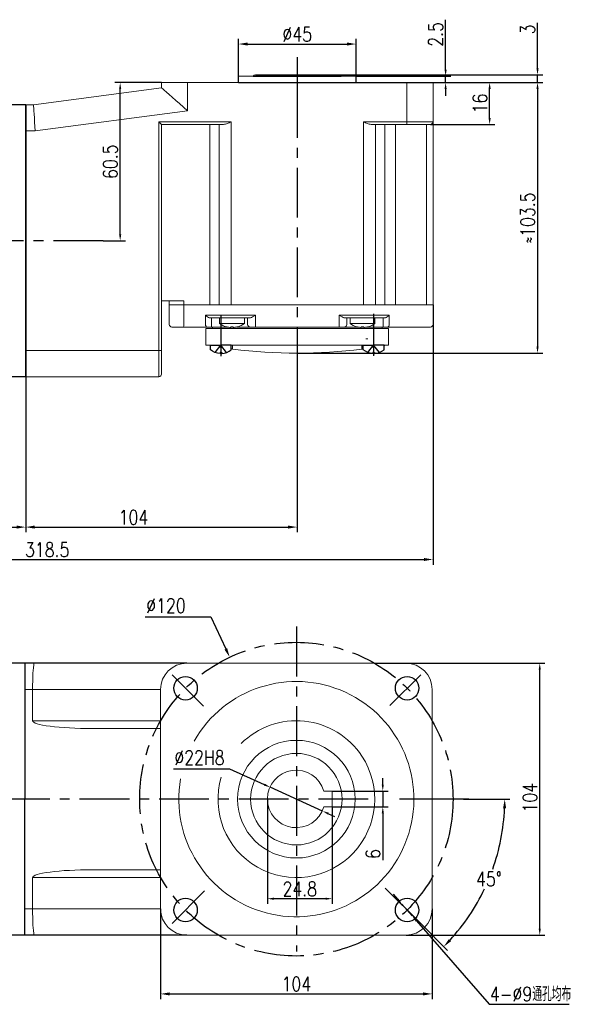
# Model space of a CAD drawing. Header units: inches. Extents: x 331 to 12887, y -474 to 4488.
# Tile 65 of 122: x 8434 to 8653, y -235 to 141. Entities that reach past the tile are written whole.
import ezdxf

# ---------------------------------------------------------------- set-up
doc = ezdxf.new("R2010")
doc.units = ezdxf.units.IN
doc.header["$LTSCALE"] = 10
doc.header["$MEASUREMENT"] = 0
doc.linetypes.add('CENTER', pattern=[10.16, 6.35, -1.27, 1.27, -1.27])
doc.linetypes.add('HIDDEN', pattern=[1.905, 1.27, -0.635])
for name, color, linetype in [('1轮廓实线层', 7, 'Continuous'), ('3中心线层', 1, 'CENTER'), ('4虚线层', 6, 'HIDDEN'), ('7标注层', 4, 'Continuous')]:
    doc.layers.add(name, color=color, linetype=linetype)
doc.styles.add('PC_TEXTSTYLE', font='isocp.shx', dxfattribs={"width": 0.8, "bigfont": 'HZFS.SHX'})
doc.styles.add('TH_GBDIM', font='romans.shx', dxfattribs={"width": 0.8, "bigfont": 'gbcbig.shx'})
doc.dimstyles.new('TH_GBDIM', dxfattribs={"dimtxt": 3.5, "dimasz": 2.5, "dimexe": 2, "dimexo": 0, "dimgap": 1, "dimtad": 1, "dimdec": 4, "dimdsep": 46, "dimtxsty": 'TH_GBDIM', "dimcen": 0.09, "dimclrd": 4, "dimclre": 4, "dimclrt": 3, "dimadec": 0, "dimazin": 0, "dimtfac": 1, "dimtdec": 4, "dimtmove": 0, "dimatfit": 3, "dimfxl": 1, "dimtzin": 0, "dimarcsym": 0})
doc.dimstyles.new('直径标注A3', dxfattribs={"dimtxt": 3.5, "dimasz": 3, "dimexe": 2, "dimexo": 0.0625, "dimgap": 1, "dimtad": 1, "dimtih": 1, "dimtoh": 1, "dimdsep": 46, "dimtxsty": 'PC_TEXTSTYLE', "dimsah": 1, "dimcen": 0.09, "dimclrt": 3, "dimadec": 0, "dimazin": 0, "dimtfac": 0.7, "dimtmove": 0, "dimatfit": 0, "dimfxl": 1, "dimtzin": 0, "dimarcsym": 0})
doc.dimstyles.new('线性标注', dxfattribs={"dimtxt": 2.5, "dimasz": 3, "dimexe": 2, "dimexo": 0, "dimgap": 1, "dimtad": 1, "dimtih": 1, "dimtoh": 1, "dimdsep": 46, "dimtxsty": 'PC_TEXTSTYLE', "dimcen": 0.09, "dimclrt": 3, "dimadec": 0, "dimazin": 0, "dimtfac": 0.7, "dimtix": 1, "dimtmove": 0, "dimatfit": 0, "dimfxl": 1, "dimtzin": 0, "dimarcsym": 0})
doc.dimstyles.new('角度标注', dxfattribs={"dimtxt": 3.5, "dimasz": 3, "dimexe": 2, "dimexo": 0, "dimgap": 1, "dimtad": 1, "dimtih": 1, "dimtoh": 1, "dimdsep": 46, "dimtxsty": 'PC_TEXTSTYLE', "dimsah": 1, "dimcen": 0.09, "dimclrd": 4, "dimclrt": 3, "dimadec": 0, "dimazin": 0, "dimtfac": 0.7, "dimtmove": 0, "dimatfit": 0, "dimfxl": 1, "dimtzin": 0, "dimarcsym": 0})

# ---------------------------------------------------------------- blocks, each defined once
blk = doc.blocks.new('*D707')
at = {"layer": '7标注层', "color": 4, "lineweight": -2, "transparency": 16777216}
for p, q in [((8488.18, 117.35), (8470.37, 117.35)), ((8472.37, 59.35), (8472.37, 114.85)), ((8465.89, 56.85), (8474.37, 56.85))]:
    blk.add_line(p, q, dxfattribs=at)
at = {"layer": '7标注层', "color": 4, "transparency": 16777216}
for points in [[(8471.95, 114.85), (8472.79, 114.85), (8472.37, 117.35)], [(8471.95, 59.35), (8472.79, 59.35), (8472.37, 56.85)]]:
    blk.add_solid(points, dxfattribs=at)
at = {"layer": 'Defpoints', "color": 0, "transparency": 16777216}
for p in [(8472.37, 117.35), (8488.18, 117.35), (8465.89, 56.85)]:
    blk.add_point(p, dxfattribs=at)
at = {"layer": '7标注层', "color": 3, "transparency": 16777216, "insert": (8468.62, 87.1), "char_height": 5.5, "attachment_point": 5, "rotation": 90, "style": 'TH_GBDIM'}
blk.add_mtext('60.5', dxfattribs=at)
blk = doc.blocks.new('*D708')
at = {"layer": '7标注层', "color": 4, "lineweight": -2, "transparency": 16777216}
for p, q in [((8592.18, 117.35), (8615.86, 117.35)), ((8613.86, 103.85), (8613.86, 114.85)), ((8591.18, 101.35), (8615.86, 101.35))]:
    blk.add_line(p, q, dxfattribs=at)
at = {"layer": '7标注层', "color": 4, "transparency": 16777216}
for points in [[(8613.44, 114.85), (8614.28, 114.85), (8613.86, 117.35)], [(8613.44, 103.85), (8614.28, 103.85), (8613.86, 101.35)]]:
    blk.add_solid(points, dxfattribs=at)
at = {"layer": 'Defpoints', "color": 0, "transparency": 16777216}
for p in [(8592.18, 117.35), (8613.86, 117.35), (8591.18, 101.35)]:
    blk.add_point(p, dxfattribs=at)
at = {"layer": '7标注层', "color": 3, "transparency": 16777216, "insert": (8610.11, 109.35), "char_height": 5.5, "attachment_point": 5, "rotation": 90, "style": 'TH_GBDIM'}
blk.add_mtext('16', dxfattribs=at)
blk = doc.blocks.new('*D542')
at = {"layer": '7标注层', "color": 4, "lineweight": -2, "transparency": 16777216}
for p, q in [((8592.18, 117.35), (8634.19, 117.35)), ((8632.19, 114.85), (8632.19, 16.35)), ((8540.18, 13.85), (8634.19, 13.85))]:
    blk.add_line(p, q, dxfattribs=at)
at = {"layer": '7标注层', "color": 4, "transparency": 16777216}
for points in [[(8631.77, 114.85), (8632.61, 114.85), (8632.19, 117.35)], [(8631.77, 16.35), (8632.61, 16.35), (8632.19, 13.85)]]:
    blk.add_solid(points, dxfattribs=at)
at = {"layer": 'Defpoints', "color": 0, "transparency": 16777216}
for p in [(8592.18, 117.35), (8540.18, 13.85), (8632.19, 13.85)]:
    blk.add_point(p, dxfattribs=at)
at = {"layer": '7标注层', "color": 3, "transparency": 16777216, "insert": (8628.44, 65.6), "char_height": 5.5, "attachment_point": 5, "rotation": 90, "style": 'TH_GBDIM'}
blk.add_mtext('≈103.5', dxfattribs=at)
blk = doc.blocks.new('*D543')
at = {"layer": '7标注层', "color": 0, "lineweight": -2, "transparency": 16777216}
for p, q in [((8436.18, 108.85), (8436.18, -54.68)), ((8540.18, 13.85), (8540.18, -54.68)), ((8439.68, -52.68), (8536.68, -52.68))]:
    blk.add_line(p, q, dxfattribs=at)
at = {"layer": '7标注层', "color": 0, "transparency": 16777216}
for points in [[(8439.68, -52.09), (8439.68, -53.26), (8436.18, -52.68)], [(8536.68, -52.09), (8536.68, -53.26), (8540.18, -52.68)]]:
    blk.add_solid(points, dxfattribs=at)
at = {"layer": 'Defpoints', "color": 0, "transparency": 16777216}
for p in [(8436.18, 108.85), (8540.18, 13.85), (8540.18, -52.68)]:
    blk.add_point(p, dxfattribs=at)
at = {"layer": '7标注层', "color": 3, "transparency": 16777216, "insert": (8477.45, -48.93), "char_height": 5.5, "attachment_point": 5, "style": 'TH_GBDIM'}
blk.add_mtext('104', dxfattribs=at)
blk = doc.blocks.new('*D560')
at = {"layer": '7标注层', "color": 4, "lineweight": -2, "transparency": 16777216}
for p, q in [((8596.99, 122.35), (8596.99, 141.41)), ((8540.86, 117.35), (8598.99, 117.35)), ((8562.68, 119.85), (8598.99, 119.85)), ((8596.99, 117.35), (8596.99, 119.85)), ((8596.99, 114.85), (8596.99, 112.35))]:
    blk.add_line(p, q, dxfattribs=at)
at = {"layer": '7标注层', "color": 4, "transparency": 16777216}
for points in [[(8596.58, 122.35), (8597.41, 122.35), (8596.99, 119.85)], [(8596.58, 114.85), (8597.41, 114.85), (8596.99, 117.35)]]:
    blk.add_solid(points, dxfattribs=at)
at = {"layer": 'Defpoints', "color": 0, "transparency": 16777216}
for p in [(8540.86, 117.35), (8562.68, 119.85), (8596.99, 119.85)]:
    blk.add_point(p, dxfattribs=at)
at = {"layer": '7标注层', "color": 3, "transparency": 16777216, "insert": (8593.24, 135.8), "char_height": 5.5, "attachment_point": 5, "rotation": 90, "style": 'TH_GBDIM'}
blk.add_mtext('2.5', dxfattribs=at)
blk = doc.blocks.new('*D561')
at = {"layer": '7标注层', "color": 0, "lineweight": -2, "transparency": 16777216}
for p, q in [((8517.68, 117.35), (8517.68, 134.1)), ((8521.18, 132.1), (8559.18, 132.1)), ((8562.68, 117.35), (8562.68, 134.1))]:
    blk.add_line(p, q, dxfattribs=at)
at = {"layer": '7标注层', "color": 0, "transparency": 16777216}
for points in [[(8521.18, 132.69), (8521.18, 131.52), (8517.68, 132.1)], [(8559.18, 132.69), (8559.18, 131.52), (8562.68, 132.1)]]:
    blk.add_solid(points, dxfattribs=at)
at = {"layer": 'Defpoints', "color": 0, "transparency": 16777216}
for p in [(8562.68, 132.1), (8517.68, 117.35), (8562.68, 117.35)]:
    blk.add_point(p, dxfattribs=at)
at = {"layer": '7标注层', "color": 3, "transparency": 16777216, "insert": (8540.18, 135.85), "char_height": 5.5, "attachment_point": 5, "style": 'TH_GBDIM'}
blk.add_mtext('%%C45', dxfattribs=at)
blk = doc.blocks.new('*D565')
at = {"layer": '7标注层', "color": 4, "lineweight": -2, "transparency": 16777216}
for p, q in [((8632.19, 122.85), (8632.19, 140.15)), ((8555.01, 120.35), (8634.19, 120.35)), ((8556.23, 117.35), (8634.19, 117.35)), ((8632.19, 117.35), (8632.19, 120.35)), ((8632.19, 114.85), (8632.19, 112.35))]:
    blk.add_line(p, q, dxfattribs=at)
at = {"layer": '7标注层', "color": 4, "transparency": 16777216}
for points in [[(8631.77, 122.85), (8632.61, 122.85), (8632.19, 120.35)], [(8631.77, 114.85), (8632.61, 114.85), (8632.19, 117.35)]]:
    blk.add_solid(points, dxfattribs=at)
at = {"layer": 'Defpoints', "color": 0, "transparency": 16777216}
for p in [(8555.01, 120.35), (8556.23, 117.35), (8632.19, 117.35)]:
    blk.add_point(p, dxfattribs=at)
at = {"layer": '7标注层', "color": 3, "transparency": 16777216, "insert": (8628.44, 137.68), "char_height": 5.5, "attachment_point": 5, "rotation": 90, "style": 'TH_GBDIM'}
blk.add_mtext('3', dxfattribs=at)
blk = doc.blocks.new('*D717')
at = {"layer": '7标注层', "color": 4, "lineweight": -2, "transparency": 16777216}
for p, q in [((8602.56, -104.75), (8635.04, -104.75)), ((8633.04, -206.25), (8633.04, -107.25)), ((8581.84, -208.75), (8635.04, -208.75))]:
    blk.add_line(p, q, dxfattribs=at)
at = {"layer": '7标注层', "color": 4, "transparency": 16777216}
for points in [[(8632.62, -107.25), (8633.46, -107.25), (8633.04, -104.75)], [(8632.62, -206.25), (8633.46, -206.25), (8633.04, -208.75)]]:
    blk.add_solid(points, dxfattribs=at)
at = {"layer": 'Defpoints', "color": 0, "transparency": 16777216}
for p in [(8602.56, -104.75), (8633.04, -104.75), (8581.84, -208.75)]:
    blk.add_point(p, dxfattribs=at)
at = {"layer": '7标注层', "color": 3, "transparency": 16777216, "insert": (8629.29, -156.19), "char_height": 5.5, "attachment_point": 5, "rotation": 90, "style": 'TH_GBDIM'}
blk.add_mtext('104', dxfattribs=at)
blk = doc.blocks.new('*D718')
at = {"layer": '7标注层', "color": 4, "lineweight": -2, "transparency": 16777216}
for p, q in [((8481.94, -86.95), (8507.03, -86.95)), ((8507.03, -86.95), (8512.82, -99.28)), ((8539.75, -156.75), (8539.93, -156.75)), ((8539.84, -156.84), (8539.84, -156.66))]:
    blk.add_line(p, q, dxfattribs=at)
at = {"layer": '7标注层', "color": 4, "transparency": 16777216}
blk.add_solid([(8513.35, -99.03), (8512.3, -99.53), (8514.31, -102.45)], dxfattribs=at)
at = {"layer": 'Defpoints', "color": 0, "transparency": 16777216}
for p in [(8514.31, -102.45), (8565.36, -211.05)]:
    blk.add_point(p, dxfattribs=at)
at = {"layer": '7标注层', "color": 3, "transparency": 16777216, "insert": (8489.9, -82.7), "char_height": 5.5, "attachment_point": 5, "style": 'TH_GBDIM'}
blk.add_mtext('{∅120}{}{}', dxfattribs=at)
blk = doc.blocks.new('*D720')
at = {"layer": '7标注层', "color": 4, "lineweight": -2, "transparency": 16777216}
for p, q in [((8492.78, -145.13), (8514.18, -145.13)), ((8514.18, -145.13), (8527.54, -151.18)), ((8549.86, -161.29), (8529.82, -152.21)), ((8552.13, -162.32), (8554.41, -163.35))]:
    blk.add_line(p, q, dxfattribs=at)
at = {"layer": '7标注层', "color": 4, "transparency": 16777216}
for points in [[(8527.71, -150.8), (8527.37, -151.56), (8529.82, -152.21)], [(8552.31, -161.94), (8551.96, -162.7), (8549.86, -161.29)]]:
    blk.add_solid(points, dxfattribs=at)
at = {"layer": 'Defpoints', "color": 0, "transparency": 16777216}
for p in [(8529.82, -152.21), (8549.86, -161.29)]:
    blk.add_point(p, dxfattribs=at)
at = {"layer": '7标注层', "color": 3, "transparency": 16777216, "insert": (8502.73, -140.88), "char_height": 5.5, "attachment_point": 5, "style": 'TH_GBDIM'}
blk.add_mtext('%%C22{}{H8}', dxfattribs=at)
blk = doc.blocks.new('*D566')
at = {"layer": '7标注层', "color": 0, "lineweight": -2, "transparency": 16777216}
for p, q in [((8603.84, -156.75), (8621.65, -156.75)), ((8587.45, -204.36), (8597.69, -214.6))]:
    blk.add_line(p, q, dxfattribs=at)
at = {"layer": '7标注层', "color": 4, "lineweight": -2, "transparency": 16777216}
for start, end in [(340.385, 357.4873), (317.5127, 334.5535)]:
    blk.add_arc((8539.84, -156.75), 79.81, start, end, dxfattribs=at)
at = {"layer": '7标注层', "color": 4, "transparency": 16777216}
for points in [[(8618.99, -160.24), (8620.16, -160.26), (8619.65, -156.75)], [(8599.11, -211.06), (8598.27, -210.25), (8596.27, -213.19)]]:
    blk.add_solid(points, dxfattribs=at)
at = {"layer": 'Defpoints', "color": 0, "transparency": 16777216}
for p in [(8220.56, -156.75), (8539.84, -156.75), (8603.84, -156.75), (8608.96, -196.66), (8587.45, -204.36)]:
    blk.add_point(p, dxfattribs=at)
at = {"layer": '7标注层', "color": 3, "transparency": 16777216, "insert": (8613.57, -187.29), "char_height": 5.5, "attachment_point": 5, "style": 'TH_GBDIM'}
blk.add_mtext('45°', dxfattribs=at)
blk = doc.blocks.new('*D567')
at = {"layer": '7标注层', "color": 0, "lineweight": -2, "transparency": 16777216}
for p, q in [((8592.18, 32.35), (8592.18, -67.08)), ((8273.68, 16.6), (8273.68, -67.08)), ((8277.18, -65.08), (8588.68, -65.08))]:
    blk.add_line(p, q, dxfattribs=at)
at = {"layer": '7标注层', "color": 0, "transparency": 16777216}
for points in [[(8277.18, -64.5), (8277.18, -65.66), (8273.68, -65.08)], [(8588.68, -64.5), (8588.68, -65.66), (8592.18, -65.08)]]:
    blk.add_solid(points, dxfattribs=at)
at = {"layer": 'Defpoints', "color": 0, "transparency": 16777216}
for p in [(8592.18, 32.35), (8273.68, 16.6), (8592.18, -65.08)]:
    blk.add_point(p, dxfattribs=at)
at = {"layer": '7标注层', "color": 3, "transparency": 16777216, "insert": (8444.43, -61.33), "char_height": 5.5, "attachment_point": 5, "style": 'TH_GBDIM'}
blk.add_mtext('318.5', dxfattribs=at)
blk = doc.blocks.new('*D834')
at = {"layer": '7标注层', "color": 0, "lineweight": -2, "transparency": 16777216}
for p, q in [((8436.18, 108.85), (8436.18, -54.68)), ((8273.68, 47.86), (8273.68, -54.68)), ((8277.18, -52.68), (8432.68, -52.68))]:
    blk.add_line(p, q, dxfattribs=at)
at = {"layer": '7标注层', "color": 0, "transparency": 16777216}
for points in [[(8277.18, -52.09), (8277.18, -53.26), (8273.68, -52.68)], [(8432.68, -52.09), (8432.68, -53.26), (8436.18, -52.68)]]:
    blk.add_solid(points, dxfattribs=at)
at = {"layer": 'Defpoints', "color": 0, "transparency": 16777216}
for p in [(8436.18, 108.85), (8273.68, 47.86), (8436.18, -52.68)]:
    blk.add_point(p, dxfattribs=at)
at = {"layer": '7标注层', "color": 3, "transparency": 16777216, "insert": (8354.93, -48.93), "char_height": 5.5, "attachment_point": 5, "style": 'TH_GBDIM'}
blk.add_mtext('162.5', dxfattribs=at)
blk = doc.blocks.new('*D876')
at = {"layer": '7标注层', "color": 0, "lineweight": -2, "transparency": 16777216}
for p, q in [((8578.65, -195.03), (8577, -193.15)), ((8580.29, -196.92), (8584.23, -201.44)), ((8585.88, -203.32), (8613.71, -235.22)), ((8613.71, -235.22), (8644.37, -235.22))]:
    blk.add_line(p, q, dxfattribs=at)
at = {"layer": '7标注层', "color": 0, "transparency": 16777216}
for points in [[(8578.96, -194.76), (8578.33, -195.31), (8580.29, -196.92)], [(8586.19, -203.05), (8585.56, -203.59), (8584.23, -201.44)]]:
    blk.add_solid(points, dxfattribs=at)
at = {"layer": 'Defpoints', "color": 0, "transparency": 16777216}
for p in [(8580.29, -196.92), (8584.23, -201.44)]:
    blk.add_point(p, dxfattribs=at)
at = {"layer": '7标注层', "color": 3, "transparency": 16777216, "insert": (8629.54, -231.29), "char_height": 5.5, "attachment_point": 5, "style": 'TH_GBDIM'}
blk.add_mtext('{4-%%C9}{}{}{通孔均布}', dxfattribs=at)
blk = doc.blocks.new('*U874')
at = {"layer": '1轮廓实线层'}
blk.add_circle((0, 0), 4.5, dxfattribs=at)
blk = doc.blocks.new('*U875')
at = {"layer": '1轮廓实线层', "color": 0, "linetype": 'ByBlock', "lineweight": -2, "transparency": 16777216}
for p, rotation in [((2696.38, 2671.31), 180), ((2781.23, 2671.31), 89.99999999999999), ((2696.38, 2586.46), 269.9999999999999)]:
    blk.add_blockref('*U874', p, dxfattribs=dict(at, rotation=rotation))
blk.add_blockref('*U874', (2781.23, 2586.46), dxfattribs=at)
blk = doc.blocks.new('*D918')
at = {"layer": '7标注层', "color": 4, "lineweight": -2, "transparency": 16777216}
for p, q in [((8572.94, -151.16), (8572.94, -148.66)), ((8553.55, -153.66), (8574.94, -153.66)), ((8572.94, -153.66), (8572.94, -159.66)), ((8553.55, -159.66), (8574.94, -159.66)), ((8572.94, -162.16), (8572.94, -180.08))]:
    blk.add_line(p, q, dxfattribs=at)
at = {"layer": '7标注层', "color": 4, "transparency": 16777216}
for points in [[(8572.52, -151.16), (8573.35, -151.16), (8572.94, -153.66)], [(8572.52, -162.16), (8573.35, -162.16), (8572.94, -159.66)]]:
    blk.add_solid(points, dxfattribs=at)
at = {"layer": 'Defpoints', "color": 0, "transparency": 16777216}
for p in [(8553.55, -153.66), (8572.94, -153.66), (8553.55, -159.66)]:
    blk.add_point(p, dxfattribs=at)
at = {"layer": '7标注层', "color": 3, "transparency": 16777216, "insert": (8569.19, -177.72), "char_height": 5.5, "attachment_point": 5, "rotation": 90, "style": 'TH_GBDIM'}
blk.add_mtext('6', dxfattribs=at)
blk = doc.blocks.new('*D919')
at = {"layer": '7标注层', "color": 4, "lineweight": -2, "transparency": 16777216}
for p, q in [((8528.75, -156.66), (8528.75, -196.83)), ((8553.55, -159.66), (8553.55, -196.83)), ((8551.05, -194.83), (8531.25, -194.83))]:
    blk.add_line(p, q, dxfattribs=at)
at = {"layer": '7标注层', "color": 4, "transparency": 16777216}
for points in [[(8531.25, -194.42), (8531.25, -195.25), (8528.75, -194.83)], [(8551.05, -194.42), (8551.05, -195.25), (8553.55, -194.83)]]:
    blk.add_solid(points, dxfattribs=at)
at = {"layer": 'Defpoints', "color": 0, "transparency": 16777216}
for p in [(8528.75, -156.66), (8553.55, -159.66), (8528.75, -194.83)]:
    blk.add_point(p, dxfattribs=at)
at = {"layer": '7标注层', "color": 3, "transparency": 16777216, "insert": (8541.15, -191.08), "char_height": 5.5, "attachment_point": 5, "style": 'TH_GBDIM'}
blk.add_mtext('24.8', dxfattribs=at)
blk = doc.blocks.new('*D949')
at = {"layer": '7标注层', "color": 4, "lineweight": -2, "transparency": 16777216}
for p, q in [((8487.84, -198.75), (8487.84, -233.25)), ((8591.84, -198.75), (8591.84, -233.25)), ((8491.34, -231.25), (8588.34, -231.25))]:
    blk.add_line(p, q, dxfattribs=at)
at = {"layer": '7标注层', "color": 4, "transparency": 16777216}
for points in [[(8491.34, -230.67), (8491.34, -231.84), (8487.84, -231.25)], [(8588.34, -230.67), (8588.34, -231.84), (8591.84, -231.25)]]:
    blk.add_solid(points, dxfattribs=at)
at = {"layer": 'Defpoints', "color": 0, "transparency": 16777216}
for p in [(8487.84, -198.75), (8591.84, -198.75), (8591.84, -231.25)]:
    blk.add_point(p, dxfattribs=at)
at = {"layer": '7标注层', "color": 3, "transparency": 16777216, "insert": (8539.84, -227.5), "char_height": 5.5, "attachment_point": 5, "style": 'TH_GBDIM'}
blk.add_mtext('104', dxfattribs=at)

msp = doc.modelspace()

# ---------------------------------------------------------------- linework, layer by layer
at = {"color": 7, "linetype": 'Continuous', "lineweight": 15}
for p, q in [((8488.1788, 115.34809), (8488.1788, 117.34809)), ((8488.1788, 117.34809), (8498.1788, 117.34809)), ((8498.1788, 117.34809), (8498.1788, 106.58701)), ((8498.1788, 117.34809), (8582.17879, 117.34809)), ((8582.17879, 117.34809), (8592.17879, 117.34809)), ((8582.17879, 102.34808), (8582.17879, 117.34809)), ((8592.17879, 117.34809), (8592.17879, 102.34808)), ((8439.1788, 108.84808), (8488.1788, 115.34809)), ((8436.1788, 108.84808), (8439.1788, 108.84808)), ((8498.1788, 106.58701), (8439.83917, 98.84808)), ((8487.1788, 102.34808), (8514.92593, 102.34808)), ((8487.1788, 14.84808), (8487.1788, 102.34808)), ((8514.92593, 102.34808), (8514.92593, 32.34808)), ((8565.50997, 102.34808), (8582.17879, 102.34808)), ((8565.50997, 32.34808), (8565.50997, 102.34808)), ((8582.17879, 102.34808), (8592.17879, 102.34808)), ((8582.17879, 102.34808), (8582.17879, 101.34808)), ((8592.17879, 102.34808), (8592.17879, 32.34808)), ((8439.83917, 98.84808), (8436.1788, 98.84808)), ((8511.92593, 101.34808), (8488.1788, 101.34808)), ((8488.1788, 101.34808), (8488.1788, 14.84808)), ((8506.74862, 101.34808), (8506.74862, 32.34808)), ((8510.22747, 32.34808), (8510.22747, 101.34808)), ((8582.17879, 101.34808), (8568.50997, 101.34808)), ((8570.20844, 101.34808), (8570.20844, 32.34808)), ((8573.67812, 101.34808), (8573.67812, 32.34808)), ((8577.8552, 101.34808), (8577.8552, 32.34808)), ((8591.1788, 101.34808), (8582.17879, 101.34808)), ((8589.6788, 32.34808), (8589.6788, 101.34808)), ((8488.1788, 33.84808), (8496.71867, 33.84808)), ((8491.1788, 32.34808), (8491.1788, 33.84808)), ((8491.1788, 24.84808), (8491.1788, 32.34808)), ((8491.1788, 32.34808), (8496.71867, 32.34808)), ((8496.71867, 32.34808), (8491.1788, 32.34808)), ((8496.71867, 33.84808), (8496.71867, 32.34808)), ((8496.71867, 32.34808), (8496.71867, 24.84808)), ((8496.71867, 32.34808), (8506.74862, 32.34808)), ((8496.71867, 32.34808), (8506.74862, 32.34808)), ((8510.22747, 32.34808), (8506.74862, 32.34808)), ((8506.74862, 32.34808), (8510.22747, 32.34808)), ((8510.22747, 32.34808), (8514.92593, 32.34808)), ((8514.92593, 32.34808), (8510.22747, 32.34808)), ((8565.50997, 32.34808), (8514.92593, 32.34808)), ((8514.92593, 32.34808), (8565.50997, 32.34808)), ((8565.50997, 32.34808), (8570.20844, 32.34808)), ((8570.20844, 32.34808), (8565.50997, 32.34808)), ((8570.20844, 32.34808), (8573.67812, 32.34808)), ((8570.20844, 32.34808), (8573.67812, 32.34808)), ((8573.67812, 32.34808), (8577.8552, 32.34808)), ((8573.67812, 32.34808), (8577.8552, 32.34808)), ((8577.8552, 32.34808), (8589.6788, 32.34808)), ((8577.8552, 32.34808), (8589.6788, 32.34808)), ((8589.6788, 32.34808), (8592.17879, 32.34808)), ((8592.17879, 32.34808), (8589.6788, 32.34808)), ((8592.17879, 32.34808), (8592.17879, 24.84808)), ((8505.0586, 28.34808), (8506.74862, 28.34808)), ((8505.0586, 24.84808), (8505.0586, 28.34808)), ((8506.74862, 28.34808), (8510.22747, 28.34808)), ((8507.68832, 27.34809), (8506.98884, 27.34809)), ((8507.34809, 27.34809), (8507.34809, 24.84808)), ((8511.16717, 27.34809), (8507.68832, 27.34809)), ((8510.22747, 28.34808), (8514.92593, 28.34808)), ((8514.92593, 27.34809), (8511.16717, 27.34809)), ((8514.92593, 28.34808), (8524.1788, 28.34808)), ((8521.94273, 27.34809), (8514.92593, 27.34809)), ((8521.1788, 24.84808), (8521.1788, 27.34809)), ((8524.1788, 28.34808), (8524.1788, 24.84808)), ((8556.1788, 28.34808), (8565.50997, 28.34808)), ((8556.1788, 24.84808), (8556.1788, 28.34808)), ((8565.50997, 27.34809), (8558.41486, 27.34809)), ((8559.1788, 27.34809), (8559.1788, 24.84808)), ((8565.50997, 28.34808), (8570.20844, 28.34808)), ((8569.26875, 27.34809), (8565.50997, 27.34809)), ((8572.73843, 27.34809), (8569.26875, 27.34809)), ((8570.20844, 28.34808), (8573.67812, 28.34808)), ((8573.45221, 27.34809), (8572.73843, 27.34809)), ((8573.10614, 24.84808), (8573.10614, 27.34809)), ((8573.67812, 28.34808), (8575.38592, 28.34808)), ((8575.38592, 28.34808), (8575.38592, 24.84808)), ((8496.6107, 23.84809), (8492.1788, 23.84809)), ((8505.82176, 23.84809), (8496.6107, 23.84809)), ((8505.1788, 16.84808), (8505.1788, 23.34808)), ((8505.1788, 23.34808), (8575.1788, 23.34808)), ((8507.34809, 23.84809), (8505.82176, 23.84809)), ((8507.34809, 23.84809), (8507.34809, 24.84808)), ((8513.47002, 23.84809), (8507.34809, 23.84809)), ((8510.4288, 25.21089), (8515.1788, 25.21089)), ((8514.6888, 23.70228), (8514.6888, 23.9878)), ((8515.1788, 23.84809), (8514.6888, 23.84809)), ((8515.1788, 25.21089), (8519.9288, 25.21089)), ((8515.1788, 23.84809), (8515.1788, 23.97441)), ((8515.6688, 23.84809), (8515.1788, 23.84809)), ((8515.6688, 23.9878), (8515.6688, 23.70228)), ((8522.1788, 23.84809), (8516.88757, 23.84809)), ((8524.1788, 23.84809), (8522.1788, 23.84809)), ((8524.1788, 23.84809), (8524.1788, 24.84808)), ((8556.1788, 23.84809), (8524.1788, 23.84809)), ((8556.1788, 23.84809), (8556.1788, 24.84808)), ((8558.17879, 23.84809), (8556.1788, 23.84809)), ((8563.47003, 23.84809), (8558.17879, 23.84809)), ((8560.4288, 25.21089), (8565.1788, 25.21089)), ((8564.6888, 23.70228), (8564.6888, 23.9878)), ((8565.1788, 23.84809), (8564.6888, 23.84809)), ((8565.1788, 25.21089), (8569.9288, 25.21089)), ((8565.1788, 23.97441), (8565.1788, 23.84809)), ((8565.6688, 23.84809), (8565.1788, 23.84809)), ((8565.6688, 23.9878), (8565.6688, 23.70228)), ((8573.10614, 23.84809), (8566.88757, 23.84809)), ((8573.10614, 24.84808), (8573.10614, 23.84809)), ((8574.62599, 23.84809), (8573.10614, 23.84809)), ((8577.3552, 23.84809), (8574.62599, 23.84809)), ((8575.1788, 23.34808), (8575.1788, 16.84808)), ((8589.17879, 23.84809), (8577.3552, 23.84809)), ((8591.1788, 23.84809), (8589.17879, 23.84809)), ((8566.4288, 19.34808), (8567.1788, 19.34808)), ((8505.1788, 16.84808), (8508.6788, 16.84808)), ((8508.6788, 16.84808), (8513.1788, 16.84808)), ((8513.1788, 16.84808), (8567.1788, 16.84808)), ((8515.4288, 15.34273), (8515.4288, 16.84808)), ((8564.9288, 16.84808), (8564.9288, 15.34273)), ((8567.1788, 16.84808), (8571.6788, 16.84808)), ((8571.6788, 16.84808), (8575.1788, 16.84808)), ((8436.1788, 14.84808), (8487.1788, 14.84808)), ((8487.1788, 4.84808), (8487.1788, 14.84808)), ((8487.1788, 14.84808), (8488.1788, 14.84808)), ((8488.1788, 14.84808), (8488.1788, 5.84808)), ((8487.1788, 4.84808), (8436.1788, 4.84808)), ((8435.8358, -104.74934), (8439.49618, -104.74934)), ((8581.8358, -104.74934), (8497.8358, -104.74934)), ((8438.8358, -114.74934), (8435.8358, -114.74934)), ((8487.8358, -114.74934), (8438.8358, -114.74934)), ((8438.8358, -126.74934), (8438.8358, -114.74934)), ((8487.8358, -114.74934), (8487.8358, -198.74934)), ((8591.8358, -198.74934), (8591.8358, -114.74934)), ((8438.8358, -126.74934), (8487.8358, -126.74934)), ((8487.8358, -129.74934), (8461.6493, -129.74934)), ((8550.32881, -153.65934), (8553.5458, -153.65934)), ((8553.5458, -153.65934), (8553.5458, -159.65934)), ((8553.5458, -159.65934), (8550.32881, -159.65934)), ((8461.6493, -183.74934), (8487.8358, -183.74934)), ((8487.8358, -186.74934), (8438.8358, -186.74934)), ((8438.8358, -186.74934), (8438.8358, -198.74934)), ((8435.8358, -198.74934), (8438.8358, -198.74934)), ((8438.8358, -198.74934), (8487.8358, -198.74934)), ((8439.49618, -208.74934), (8435.8358, -208.74934)), ((8439.49618, -208.74934), (8435.8358, -208.74934)), ((8497.8358, -208.74934), (8581.8358, -208.74934))]:
    msp.add_line(p, q, dxfattribs=at)
at = {"linetype": 'Continuous', "lineweight": 15}
msp.add_line((8517.67879, 119.84808), (8562.6788, 119.84808), dxfattribs=at)
for p, q in [((8497.8358, -104.74934), (8435.8358, -104.74934)), ((8497.8358, -208.74934), (8435.83579, -208.74934))]:
    msp.add_line(p, q)
at = {"color": 7, "linetype": 'Continuous', "lineweight": 15, "flags": 128}
for points in [[(8498.1788, 106.58701), (8496.61445, 107.95755), (8495.08863, 109.29434), (8493.63889, 110.56446), (8492.30094, 111.73664), (8491.10773, 112.78203), (8490.08863, 113.67487), (8489.26873, 114.39319), (8488.66823, 114.91929), (8488.30191, 115.24022), (8488.1788, 115.34809)], [(8439.1788, 108.84808), (8439.18883, 108.69616), (8439.21862, 108.24501), (8439.26727, 107.50834), (8439.33329, 106.50853), (8439.41469, 105.27596), (8439.50898, 103.84808), (8439.61331, 102.26829), (8439.7245, 100.58457), (8439.83917, 98.84808)], [(8488.1788, 101.34808), (8488.1636, 101.36328), (8488.11849, 101.40839), (8488.04482, 101.48206), (8487.94484, 101.58204), (8487.82158, 101.7053), (8487.6788, 101.84808), (8487.52081, 102.00606), (8487.35244, 102.17444), (8487.1788, 102.34808)], [(8517.43266, 23.9878), (8517.43604, 23.98194), (8517.43846, 23.97776), (8517.43991, 23.97525), (8517.44039, 23.97441)], [(8562.9172, 23.97441), (8562.91769, 23.97525), (8562.91914, 23.97776), (8562.92155, 23.98194), (8562.92493, 23.9878)]]:
    msp.add_lwpolyline(points, dxfattribs=at)
at = {"color": 7, "linetype": 'Continuous', "lineweight": 15}
for radius in [22.5, 17.5]:
    msp.add_circle((8539.8358, -156.74934), radius, dxfattribs=at)
for centre, radius, start, end in [((8524.1788, 119.34808), 1, 90, 150), ((8556.1788, 119.34808), 1, 30, 90), ((8591.1788, 102.34808), 1, 270, 0), ((8492.1788, 24.84808), 1, 180, 270), ((8494.32242, 24.60099), 2.40896, 341.7873328, 5.8872967), ((8505.95855, 24.74369), 0.90599, 173.3830038, 261.3161557), ((8515.1788, 31.64808), 8, 233.5764264, 253.5786384), ((8515.74339, 22.35177), 3.25888, 149.8661641, 150.1378907), ((8515.1788, 31.64808), 7.98498, 253.6046715, 264.3221101), ((8515.1788, 32.95092), 8.9765, 266.8708423, 273.1291577), ((8515.1788, 31.64808), 7.98498, 275.6778899, 286.3953285), ((8515.1788, 31.64808), 8, 286.4213616, 306.4235736), ((8522.1788, 24.84808), 1, 180, 270), ((8558.1788, 24.84808), 1, 270, 0), ((8565.1788, 31.64808), 8, 233.5764264, 253.5786384), ((8565.1788, 31.64808), 7.98498, 253.6046715, 264.3221101), ((8565.1788, 32.95094), 8.97652, 266.8708452, 273.1291548), ((8565.1788, 31.64808), 7.98498, 275.6778899, 286.3953285), ((8570.97177, 26.02177), 4.08195, 209.8865173, 210.1034474), ((8565.1788, 31.64808), 8, 286.4213616, 306.4235736), ((8574.487, 24.74245), 0.9051, 278.8337087, 6.7019271), ((8591.1788, 24.84808), 1, 270, 0), ((8540.22362, 206.18229), 192.33672, 259.8628528, 260.0314886), ((8540.22362, 206.18229), 192.33672, 262.4429569, 262.5931825), ((8540.1788, 219.51475), 205.66667, 263.0882541, 276.9117459), ((8540.13398, 206.18229), 192.33672, 277.4068175, 277.5570431), ((8540.13398, 206.18229), 192.33672, 279.9685114, 280.1371472), ((8487.1788, 5.84808), 1, 270, 0), ((8497.8358, -114.74934), 10, 90, 180), ((8581.8358, -114.74934), 10, 0, 90), ((8539.8358, -156.74934), 45, 170.0568109, 150.4562083), ((8539.8358, -156.74934), 30, 33.2137322, 134.8257494), ((8539.8358, -156.74934), 30, 163.5951629, 33.2137322), ((8539.7458, -156.65934), 11, 15.8266199, 344.1733797), ((8497.8358, -198.74934), 10, 180, 270), ((8581.8358, -198.74934), 10, 270, 0)]:
    msp.add_arc(centre, radius, start, end, dxfattribs=at)
for centre, major_axis, ratio, start_param, end_param in [((8439.49617, -114.74934), (0, 10), 0.066037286, 0, 1.570796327), ((8461.6493, -126.74934), (-22.8135, 0), 0.131501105, 0, 1.570796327), ((8461.6493, -186.74934), (22.8135, 0), 0.131501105, 1.570796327, 3.141592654), ((8439.49617, -198.74934), (0, 10), 0.066037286, 1.570796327, 3.141592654)]:
    msp.add_ellipse(centre, major_axis=major_axis, ratio=ratio, start_param=start_param, end_param=end_param, dxfattribs=at)
at = {"linetype": 'Continuous', "lineweight": 15}
for points in [[(8517.67879, 119.84808), (8517.67879, 117.34809)], [(8562.6788, 117.34809), (8562.6788, 119.84808)]]:
    msp.add_open_spline(points, degree=1, dxfattribs=at)
at = {"color": 7, "linetype": 'Continuous', "lineweight": 15}
for points, knots in [([(8514.92593, 102.34808), (8514.92163, 102.34616), (8514.64383, 102.2219), (8513.90135, 101.89469), (8512.87316, 101.45894), (8512.18658, 101.37859), (8511.92593, 101.34808)], [0, 0, 0, 0, 0.004181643, 0.269941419, 0.722842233, 1, 1, 1, 1]), ([(8568.50997, 101.34808), (8568.24932, 101.37859), (8567.56275, 101.45894), (8566.53455, 101.89468), (8565.79208, 102.22192), (8565.51428, 102.34616), (8565.50997, 102.34808)], [0, 0, 0, 0, 0.27715807, 0.730058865, 0.995817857, 1, 1, 1, 1]), ([(8506.98884, 27.34809), (8506.8219, 27.36492), (8506.39718, 27.40774), (8505.7006, 27.76629), (8505.27447, 28.12726), (8505.06032, 28.34633), (8505.0586, 28.34808)], [0, 0, 0, 0, 0.204354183, 0.519902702, 0.996146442, 1, 1, 1, 1]), ([(8524.1788, 28.34808), (8524.17563, 28.34626), (8524.11844, 28.31324), (8523.71698, 28.08134), (8523.07695, 27.72101), (8522.3775, 27.39986), (8522.06169, 27.36225), (8521.94273, 27.34809)], [0, 0, 0, 0, 0.00400807, 0.072494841, 0.508977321, 0.815042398, 1, 1, 1, 1]), ([(8558.41486, 27.34809), (8558.2959, 27.36225), (8557.98009, 27.39987), (8557.28064, 27.721), (8556.64062, 28.08136), (8556.23915, 28.31324), (8556.18196, 28.34626), (8556.1788, 28.34808)], [0, 0, 0, 0, 0.184956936, 0.491022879, 0.927506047, 0.995992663, 1, 1, 1, 1]), ([(8575.38592, 28.34808), (8575.38419, 28.34633), (8575.1689, 28.12736), (8574.74172, 27.76642), (8574.0442, 27.40779), (8573.61928, 27.36493), (8573.45221, 27.34809)], [0, 0, 0, 0, 0.00385126, 0.479928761, 0.795514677, 1, 1, 1, 1]), ([(8514.3888, 23.70228), (8514.42232, 23.69927), (8514.48939, 23.69326), (8514.57906, 23.68944), (8514.64678, 23.69021), (8514.68341, 23.69495), (8514.68723, 23.70015), (8514.6888, 23.70228)], [0, 0, 0, 0, 0.2138793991, 0.4278109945, 0.6405928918, 0.8528834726, 1, 1, 1, 1]), ([(8515.6688, 23.70228), (8515.67207, 23.69927), (8515.67861, 23.69326), (8515.72987, 23.68944), (8515.80528, 23.69021), (8515.88965, 23.69495), (8515.94581, 23.70015), (8515.9688, 23.70228)], [0, 0, 0, 0, 0.213875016, 0.427806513, 0.640594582, 0.852880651, 1, 1, 1, 1]), ([(8564.3888, 23.70228), (8564.42232, 23.69927), (8564.48939, 23.69326), (8564.57906, 23.68944), (8564.64678, 23.69021), (8564.68341, 23.69495), (8564.68723, 23.70015), (8564.6888, 23.70228)], [0, 0, 0, 0, 0.2138756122, 0.4278091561, 0.6405908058, 0.8528828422, 1, 1, 1, 1]), ([(8565.6688, 23.70228), (8565.67207, 23.69927), (8565.67861, 23.69326), (8565.72987, 23.68944), (8565.80528, 23.69021), (8565.88965, 23.69495), (8565.94581, 23.70015), (8565.9688, 23.70228)], [0, 0, 0, 0, 0.213873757, 0.427805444, 0.64059644, 0.852876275, 1, 1, 1, 1])]:
    msp.add_open_spline(points, degree=3, knots=knots, dxfattribs=at)
for points in [[(8510.4288, 27.34809), (8510.4288, 25.21089)], [(8519.9288, 25.21089), (8519.9288, 27.34809)], [(8560.4288, 27.34809), (8560.4288, 25.21089)], [(8569.9288, 25.21089), (8569.9288, 27.34809)], [(8507.6788, 23.84809), (8507.6788, 23.34808)], [(8572.6788, 23.34808), (8572.6788, 23.84809)]]:
    msp.add_open_spline(points, degree=1, dxfattribs=at)
at = {"layer": '1轮廓实线层'}
for p, q in [((8517.67879, 117.34809), (8562.6788, 117.34809)), ((8523.31277, 119.84808), (8557.04482, 119.84808)), ((8524.1788, 120.34808), (8556.1788, 120.34808)), ((8436.1788, 108.84808), (8427.6788, 108.84808)), ((8436.1788, 108.84808), (8436.1788, 56.84808)), ((8436.1788, 4.84808), (8436.1788, 108.84808)), ((8436.1788, 4.84808), (8436.1788, 108.84808)), ((8436.1788, 108.84808), (8436.1788, 56.84808)), ((8436.1788, 4.84808), (8436.1788, 56.84808)), ((8436.1788, 4.84808), (8436.1788, 56.84808)), ((8436.1788, 4.84808), (8427.6788, 4.84808)), ((8435.8358, -104.74934), (8427.3358, -104.74934)), ((8435.8358, -104.74934), (8435.8358, -156.74934)), ((8435.8358, -208.74934), (8435.8358, -156.74934)), ((8435.8358, -208.74934), (8427.3358, -208.74934))]:
    msp.add_line(p, q, dxfattribs=at)
at = {"layer": '1轮廓实线层', "color": 4}
msp.add_line((8569.76906, -104.74934), (8602.55916, -104.74934), dxfattribs=at)
at = {"layer": '1轮廓实线层', "extrusion": (-1.22465e-16, 7.4988e-33, -1)}
for points in [[(-8506.9288, 15.11721), (-8506.9288, 16.84808), (-8510.9288, 16.84808)], [(-8565.4288, 15.11721), (-8565.4288, 16.84808), (-8569.4288, 16.84808)], [(-8510.9288, 14.05808), (-8510.6188, 14.05808), (-8510.6188, 13.74808)], [(-8569.4288, 14.05808), (-8569.1188, 14.05808), (-8569.1188, 13.74808)]]:
    msp.add_lwpolyline(points, dxfattribs=at)
at = {"layer": '1轮廓实线层'}
for points in [[(8514.9288, 15.11721), (8514.9288, 16.84808), (8510.9288, 16.84808)], [(8573.4288, 15.11721), (8573.4288, 16.84808), (8569.4288, 16.84808)], [(8510.9288, 14.05808), (8511.2388, 14.05808), (8511.2388, 13.74808)], [(8569.4288, 14.05808), (8569.7388, 14.05808), (8569.7388, 13.74808)]]:
    msp.add_lwpolyline(points, dxfattribs=at)
at = {"layer": '1轮廓实线层', "extrusion": (-1.22465e-16, 7.4988e-33, -1)}
for centre in [(-8510.9288, 20.24069), (-8569.4288, 20.24069)]:
    msp.add_arc(centre, 6.5, 272.7336049, 307.9798724, dxfattribs=at)
at = {"layer": '1轮廓实线层'}
for centre in [(8510.9288, 20.24069), (8569.4288, 20.24069)]:
    msp.add_arc(centre, 6.5, 272.7336049, 307.9798724, dxfattribs=at)
at = {"layer": '3中心线层'}
for p, q in [((8540.1788, 127.08795), (8540.1788, 115.26417)), ((8510.9288, 28.57282), (8510.9288, 12.65161)), ((8569.4288, 28.95178), (8569.4288, 12.84194)), ((8605.8358, -156.74934), (8579.33284, -156.74934))]:
    msp.add_line(p, q, dxfattribs=at)
at = {"layer": '3中心线层', "ltscale": 0.3}
for p, q in [((8540.1788, 115.26417), (8540.1788, 12.03093)), ((8465.88664, 56.84808), (8378.68167, 56.84808)), ((8539.8358, -90.74934), (8539.8358, -215.00233)), ((8567.32282, -156.74934), (8264.6691, -156.74934))]:
    msp.add_line(p, q, dxfattribs=at)
at = {"layer": '3中心线层', "ltscale": 0.6}
for p, q in [((8504.31049, -121.22402), (8492.22052, -109.13406)), ((8575.69219, -120.89295), (8587.45108, -109.13406)), ((8504.72023, -191.86491), (8492.22052, -204.36462)), ((8573.89816, -190.8117), (8587.45108, -204.36462))]:
    msp.add_line(p, q, dxfattribs=at)
at = {"layer": '3中心线层', "ltscale": 0.3}
msp.add_circle((8539.8358, -156.74934), 60, dxfattribs=at)
at = {"layer": '4虚线层', "extrusion": (-1.22465e-16, 7.4988e-33, -1)}
for p, q in [((8508.7288, 14.12432), (8510.9288, 16.84808)), ((8510.42802, 16.22808), (8510.9288, 16.22808)), ((8567.2288, 14.12432), (8569.4288, 16.84808)), ((8568.92802, 16.22808), (8569.4288, 16.22808))]:
    msp.add_line(p, q, dxfattribs=at)
at = {"layer": '4虚线层'}
for p, q in [((8513.1288, 14.12432), (8510.9288, 16.84808)), ((8511.42957, 16.22808), (8510.9288, 16.22808)), ((8571.6288, 14.12432), (8569.4288, 16.84808)), ((8569.92957, 16.22808), (8569.4288, 16.22808))]:
    msp.add_line(p, q, dxfattribs=at)

# ---------------------------------------------------------------- block references
at = {"layer": '1轮廓实线层'}
msp.add_blockref('*U875', (5801.02979, -2785.63256), dxfattribs=at)

# ---------------------------------------------------------------- dimensions: what is measured, and where the dimension line sits
at = {"layer": '7标注层'}
dim = msp.add_linear_dim(base=(8562.6788, 132.10415), p1=(8517.67879, 117.34809), p2=(8562.6788, 117.34809), text='%%C<>', dimstyle='线性标注', override={"dimtxt": 5.5, "dimasz": 3.5, "dimtxsty": 'TH_GBDIM', "dimadec": 2}, dxfattribs=at)
dim.commit()
dim.dimension.update_dxf_attribs({"geometry": '*D561', "text_midpoint": (8540.1788, 132.10415), "dimtype": 160})
for base, p1, p2, angle, text, override, picture, middle in [((8596.99188, 119.84808), (8540.8616, 117.34809), (8562.6788, 119.84808), 90, '2.5', {"dimtxt": 5.5, "dimdec": 1, "dimlfac": 1.25, "dimadec": 1}, '*D560', (8596.99188, 135.80329)), ((8632.18927, 117.34809), (8555.01467, 120.34808), (8556.22751, 117.34809), 90, '3', {"dimtxt": 5.5, "dimasz": 2.5, "dimgap": 1, "dimtad": 1, "dimjust": 0, "dimdec": 1, "dimlfac": 1.25, "dimse1": 0, "dimse2": 0, "dimsd1": 0, "dimsd2": 0, "dimadec": 1}, '*D565', (8632.18927, 137.68142)), ((8472.37047, 117.34809), (8465.88664, 56.84808), (8488.1788, 117.34809), 90, '60.5', {"dimtxt": 5.5, "dimasz": 2.5, "dimgap": 1, "dimtad": 1, "dimjust": 0, "dimdec": 1, "dimlfac": 1.25, "dimse1": 0, "dimse2": 0, "dimsd1": 0, "dimsd2": 0, "dimadec": 1}, '*D707', (8472.37047, 87.09808)), ((8633.04046, -104.74934), (8581.8358, -208.74934), (8602.55916, -104.74934), 90, '104', {"dimtxt": 5.5, "dimdec": 1, "dimlfac": 1.25, "dimadec": 1}, '*D717', (8633.04046, -156.19335)), ((8572.93747, -153.65934), (8553.5458, -159.65934), (8553.5458, -153.65934), 270, '6', {"dimtxt": 5.5, "dimasz": 2.5, "dimgap": 1, "dimtad": 1, "dimjust": 0, "dimdec": 1, "dimlfac": 1.25, "dimse1": 0, "dimse2": 0, "dimsd1": 0, "dimsd2": 0, "dimadec": 1}, '*D918', (8572.93747, -177.71603))]:
    dim = msp.add_linear_dim(base=base, p1=p1, p2=p2, angle=angle, text=text, dimstyle='TH_GBDIM', override=override, dxfattribs=at)
    dim.commit()
    dim.dimension.update_dxf_attribs({"geometry": picture, "text_midpoint": middle, "dimtype": 160})
for base, p1, p2, text, picture, middle in [((8632.18927, 13.84808), (8592.17879, 117.34809), (8540.1788, 13.84808), '≈103.5', '*D542', (8628.43927, 65.59808)), ((8613.85873, 117.34809), (8591.1788, 101.34808), (8592.17879, 117.34809), '16', '*D708', (8610.10873, 109.34808))]:
    dim = msp.add_linear_dim(base=base, p1=p1, p2=p2, angle=90, text=text, dimstyle='TH_GBDIM', override={"dimtxt": 5.5, "dimasz": 2.5, "dimgap": 1, "dimtad": 1, "dimjust": 0, "dimdec": 1, "dimlfac": 1.25, "dimse1": 0, "dimse2": 0, "dimsd1": 0, "dimsd2": 0, "dimadec": 1}, dxfattribs=at)
    dim.commit()
    dim.dimension.update_dxf_attribs({"geometry": picture, "text_midpoint": middle})
for base, p1, p2, dimstyle, override, picture, middle in [((8436.1788, -52.67614), (8273.6788, 47.86404), (8436.1788, 108.84808), '线性标注', {"dimtxt": 5.5, "dimasz": 3.5, "dimtxsty": 'TH_GBDIM', "dimadec": 2}, '*D834', (8354.9288, -48.92614)), ((8591.8358, -231.25218), (8487.8358, -198.74934), (8591.8358, -198.74934), 'TH_GBDIM', {"dimtxt": 5.5, "dimasz": 3.5, "dimadec": 4}, '*D949', (8539.8358, -227.50218))]:
    dim = msp.add_linear_dim(base=base, p1=p1, p2=p2, dimstyle=dimstyle, override=override, dxfattribs=at)
    dim.commit()
    dim.dimension.update_dxf_attribs({"geometry": picture, "text_midpoint": middle})
for base, p1, p2, picture, middle in [((8540.17879, -52.67614), (8436.1788, 108.84808), (8540.17879, 13.84808), '*D543', (8477.44891, -52.67614)), ((8592.17879, -65.0788), (8273.6788, 16.59808), (8592.17879, 32.34808), '*D567', (8444.42879, -65.0788))]:
    dim = msp.add_linear_dim(base=base, p1=p1, p2=p2, dimstyle='线性标注', override={"dimtxt": 5.5, "dimasz": 3.5, "dimtxsty": 'TH_GBDIM', "dimadec": 2}, dxfattribs=at)
    dim.commit()
    dim.dimension.update_dxf_attribs({"geometry": picture, "text_midpoint": middle, "dimtype": 160})
for p1, p2, text, dimstyle, override, picture, middle in [((8565.35817, -211.05043), (8514.31343, -102.44825), '{<>}{}{}', 'TH_GBDIM', {"dimtxt": 5.5, "dimasz": 3.5, "dimgap": 1.5, "dimtad": 1, "dimjust": 0, "dimtih": 1, "dimtoh": 1, "dimdec": 0, "dimlfac": 1, "dimtxsty": 'TH_GBDIM', "dimse1": 0, "dimse2": 0, "dimsd1": 0, "dimsd2": 0, "dimadec": 0, "dimtofl": 0}, '*D718', (8489.89705, -86.95291)), ((8549.85587, -161.28786), (8529.81573, -152.21082), '%%C22{}{H8}', 'TH_GBDIM', {"dimtxt": 5.5, "dimgap": 1.5, "dimtoh": 1, "dimdec": 0, "dimlfac": 1.25}, '*D720', (8502.72942, -145.12954)), ((8580.28993, -196.91519), (8584.23449, -201.4363), '{4-%%C9}{}{}{通孔均布}', '直径标注A3', {"dimtxt": 5.5, "dimasz": 2.5, "dimgap": 1, "dimtad": 1, "dimjust": 0, "dimdec": 2, "dimlfac": 1, "dimtxsty": 'TH_GBDIM', "dimse1": 0, "dimse2": 0, "dimsd1": 0, "dimsd2": 0, "dimadec": 2}, '*D876', (8629.54, -235.22404))]:
    dim = msp.add_diameter_dim_2p(p1=p1, p2=p2, text=text, dimstyle=dimstyle, override=override, dxfattribs=at)
    dim.commit()
    dim.dimension.update_dxf_attribs({"geometry": picture, "text_midpoint": middle, "dimtype": 163})
dim = msp.add_angular_dim_2l(base=(8608.9563, -196.65608), line1=((8603.83581, -156.74934), (8220.55966, -156.74934)), line2=((8539.8358, -156.74934), (8587.45108, -204.36462)), dimstyle='角度标注', override={"dimtxt": 5.5, "dimasz": 3.5, "dimdec": 0, "dimtxsty": 'TH_GBDIM', "dimazin": 2}, dxfattribs=at)
dim.commit()
dim.dimension.update_dxf_attribs({"geometry": '*D566', "text_midpoint": (8613.57384, -187.29264)})
dim = msp.add_linear_dim(base=(8528.7458, -194.83488), p1=(8553.5458, -159.65934), p2=(8528.7458, -156.65934), text='24.8', dimstyle='TH_GBDIM', override={"dimtxt": 5.5, "dimasz": 2.5, "dimgap": 1, "dimtad": 1, "dimjust": 0, "dimdec": 1, "dimlfac": 1.25, "dimse1": 0, "dimse2": 0, "dimsd1": 0, "dimsd2": 0, "dimadec": 1}, dxfattribs=at)
dim.commit()
dim.dimension.update_dxf_attribs({"geometry": '*D919', "text_midpoint": (8541.1458, -191.08488)})

doc.saveas('drawing.dxf')
